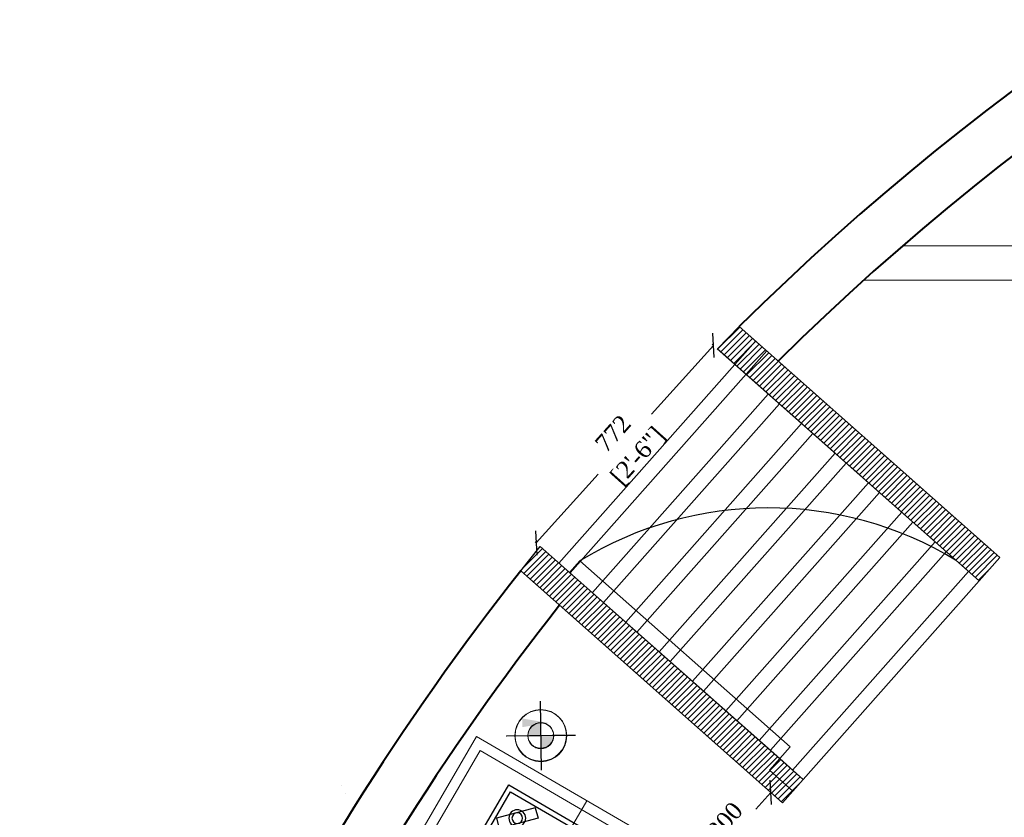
# Model space of a CAD drawing. Header units: millimetres. Extents: x 31882 to 271790, y -35693 to 24917.
# Tile 247 of 256: x 97756 to 100622, y 17377 to 19699. Entities that reach past the tile are written whole.
import ezdxf

# ---------------------------------------------------------------- set-up
doc = ezdxf.new("R2010")
doc.units = ezdxf.units.MM
doc.header["$MEASUREMENT"] = 0
doc.header["$PDMODE"] = 35
doc.layers.get('Defpoints').update_dxf_attribs({"color": 251})
for name, color, linetype, lineweight in [('A-WALL', 7, 'Continuous', 30), ('CKD Dimensions', 3, 'Continuous', 0), ('CKD Equipments', 252, 'Continuous', 0), ('WALL', 7, 'Continuous', 40)]:
    doc.layers.add(name, color=color, linetype=linetype, lineweight=lineweight)
doc.layers.add('DIMENSIONS', color=7, linetype='Continuous', lineweight=25, true_color=0xcc0000)
doc.layers.add('DOOR', color=8, linetype='Continuous')
doc.layers.add('KIT EQUIPMENT', color=7, linetype='Continuous')
doc.layers.add('PLUMBING-DW-WW-PIPE', color=7, linetype='Continuous', true_color=0x007f7f)
doc.styles.add('CKD_Dimension Text', font='BOOKOS.TTF', dxfattribs={"height": 50})
doc.dimstyles.new('CKD-Dimensions', dxfattribs={"dimtxt": 50, "dimasz": 50, "dimexe": 0, "dimexo": 20, "dimgap": 20, "dimtad": 0, "dimdec": 0, "dimzin": 4, "dimdsep": 46, "dimtxsty": 'CKD_Dimension Text', "dimblk": 'OBLIQUE', "dimcen": 12, "dimclrd": 150, "dimclre": 150, "dimclrt": 7, "dimazin": 2, "dimtfac": 1, "dimtdec": 0, "dimtofl": 0, "dimtmove": 1, "dimatfit": 2, "dimfxl": 1, "dimtfillclr": 7, "dimtolj": 1, "dimtzin": 0, "dimlwd": -1, "dimlwe": -1, "dimarcsym": 0})

# ---------------------------------------------------------------- blocks, each defined once
blk = doc.blocks.new('DR-FDP-WW')
at = {"layer": 'PLUMBING-DW-WW-PIPE', "lineweight": 0}
h = blk.add_hatch(color=256, dxfattribs=at)
h.dxf.hatch_style = 1
h.paths.add_polyline_path([(0, 0), (37.5, 0, 0.414214), (0, 37.5)])
h.paths.add_polyline_path([(0, 0), (-37.5, 0, 0.414214), (0, -37.5)])
for p, q in [((0, 100), (0, -100)), ((-100, 0), (100, 0))]:
    blk.add_line(p, q, dxfattribs=at)
for radius in [75, 37.5]:
    blk.add_circle((0, 0), radius, dxfattribs=at)
blk = doc.blocks.new('G$C95EA696C')
at = {"layer": 'KIT EQUIPMENT', "color": 36}
for p, q in [((18.8, 373.6), (101, 455.8)), ((40.7, 351.7), (122.9, 433.9)), ((101, 455.8), (122.9, 433.9)), ((326, 367.4), (408.2, 449.6)), ((347.9, 345.5), (430.1, 427.7)), ((408.2, 449.6), (430.1, 427.7)), ((18.8, 373.6), (40.7, 351.7)), ((326, 367.4), (347.9, 345.5)), ((25.9, 72.7), (108, 154.8)), ((108, 154.8), (129.9, 132.9)), ((331, 63.4), (413.1, 145.5)), ((413.1, 145.5), (435, 123.6)), ((47.8, 50.8), (129.9, 132.9)), ((352.9, 41.5), (435, 123.6)), ((25.9, 72.7), (47.8, 50.8)), ((331, 63.4), (352.9, 41.5)), ((159.4, 9.1), (159.4, 23.5)), ((287, 0), (168.5, 0)), ((296.1, 23.5), (296.1, 9.1))]:
    blk.add_line(p, q, dxfattribs=at)
blk.add_lwpolyline([(296.1, 473.5), (296.1, 483, 0.414214), (287, 492.1), (168.5, 492.1, 0.414214), (159.4, 483), (159.4, 473.5)], format="xyb", dxfattribs=at)
for points in [[(0, 23.5), (450, 23.5), (450, 473.5), (0, 473.5)], [(15, 38.5), (435, 38.5), (435, 458.5), (15, 458.5)]]:
    blk.add_lwpolyline(points, close=True, dxfattribs=at)
for centre, radius in [((70.8, 403.7), 24.4), ((70.8, 403.7), 15.5), ((378, 397.5), 24.4), ((378, 397.5), 15.5), ((231.2, 257.4), 75), ((231.2, 257.4), 70), ((77.9, 102.8), 24.4), ((77.9, 102.8), 15.5), ((383, 93.5), 24.4), ((383, 93.5), 15.5)]:
    blk.add_circle(centre, radius, dxfattribs=at)
for centre, start, end in [((168.5, 9.1), 180, 270), ((287, 9.1), 270, 0)]:
    blk.add_arc(centre, 9.11, start, end, dxfattribs=at)
blk = doc.blocks.new('_Oblique')
at = {"color": 0, "linetype": 'ByBlock', "lineweight": -2}
blk.add_line((-0.5, -0.5), (0.5, 0.5), dxfattribs=at)
blk = doc.blocks.new('*D562')
at = {"color": 150, "ltscale": 0.25}
for p, q in [((99775.2, 18751.2), (99595.4, 18550.6)), ((99771.9, 18754.2), (99775.2, 18751.2)), ((99259.7, 18176.2), (99439.5, 18376.7)), ((99256.3, 18179.2), (99259.7, 18176.2))]:
    blk.add_line(p, q, dxfattribs=at)
at = {"layer": 'Defpoints', "color": 0}
for p in [(99775.2, 18751.2), (99786.7, 18740.9), (99271.2, 18165.9)]:
    blk.add_point(p, dxfattribs=at)
at = {"color": 150, "linetype": 'ByBlock', "xscale": 50, "yscale": 50, "zscale": 50}
for p, rotation in [((99775.2, 18751.2), 48.11690405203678), ((99259.7, 18176.2), 228.1169040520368)]:
    blk.add_blockref('_Oblique', p, dxfattribs=dict(at, rotation=rotation))
at = {"color": 7, "ltscale": 0.25, "char_height": 50, "attachment_point": 5, "rotation": 48.1169, "style": 'CKD_Dimension Text'}
for s, insert in [('\\A1;772', (99482.6, 18494.9)), ('\\A1;[2\'-6"]', (99558.1, 18427.2))]:
    blk.add_mtext(s, dxfattribs=dict(at, insert=insert))

msp = doc.modelspace()

# ---------------------------------------------------------------- hatches: boundary and pattern name
at = {"layer": 'PLUMBING-DW-WW-PIPE', "lineweight": 0}
h = msp.add_hatch(color=256, dxfattribs=at)
h.dxf.hatch_style = 1
h.paths.add_polyline_path([(99272.5, 17615.9), (99272, 17653.4, 0.414214), (99235, 17615.5)])
h.paths.add_polyline_path([(99272.5, 17615.9), (99273, 17578.5, 0.414214), (99310, 17616.4)])

# ---------------------------------------------------------------- linework, layer by layer
at = {"ltscale": 0.25}
for p, q in [((99786.7, 18740.9), (99850.3, 18805.9)), ((99850.3, 18805.9), (100608.9, 18134.1)), ((100548.5, 18066), (99786.7, 18740.9)), ((100608.9, 18134.1), (100548.5, 18066))]:
    msp.add_line(p, q, dxfattribs=at)
at = {"color": 255, "ltscale": 0.25}
for p, q in [((99787.5, 18740.2), (99851.8, 18804.6)), ((99796.8, 18731.9), (99861.2, 18796.3)), ((99806.2, 18723.6), (99870.6, 18788)), ((99815.6, 18715.3), (99879.9, 18779.7)), ((99824.9, 18707), (99889.3, 18771.4)), ((99834.3, 18698.7), (99898.7, 18763.1)), ((99843.7, 18690.4), (99908.1, 18754.8)), ((99853.1, 18682.1), (99917.4, 18746.5)), ((99862.4, 18673.8), (99926.8, 18738.2)), ((99871.8, 18665.5), (99936.2, 18729.9)), ((99881.2, 18657.2), (99945.6, 18721.6)), ((99890.6, 18648.9), (99954.9, 18713.3)), ((99899.9, 18640.6), (99964.3, 18705)), ((99909.3, 18632.3), (99973.7, 18696.7)), ((99918.7, 18624), (99983.1, 18688.4)), ((99928.1, 18615.7), (99992.4, 18680.1)), ((99937.4, 18607.4), (100001.8, 18671.7)), ((99946.8, 18599.1), (100011.2, 18663.4)), ((99956.2, 18590.7), (100020.6, 18655.1)), ((99965.5, 18582.4), (100029.9, 18646.8)), ((99974.9, 18574.1), (100039.3, 18638.5)), ((99984.3, 18565.8), (100048.7, 18630.2)), ((99993.7, 18557.5), (100058.1, 18621.9)), ((100003, 18549.2), (100067.4, 18613.6)), ((100012.4, 18540.9), (100076.8, 18605.3)), ((100021.8, 18532.6), (100086.2, 18597)), ((100031.2, 18524.3), (100095.6, 18588.7)), ((100040.5, 18516), (100104.9, 18580.4)), ((100049.9, 18507.7), (100114.3, 18572.1)), ((100059.3, 18499.4), (100123.7, 18563.8)), ((100068.7, 18491.1), (100133.1, 18555.5)), ((100078, 18482.8), (100142.4, 18547.2)), ((100087.4, 18474.5), (100151.8, 18538.9)), ((100096.8, 18466.2), (100161.2, 18530.6)), ((100106.1, 18457.9), (100170.6, 18522.3)), ((100115.5, 18449.6), (100179.9, 18514)), ((100124.9, 18441.3), (100189.3, 18505.7)), ((100134.3, 18433), (100198.7, 18497.4)), ((100143.6, 18424.7), (100208.1, 18489.1)), ((100153, 18416.4), (100217.4, 18480.8)), ((100162.4, 18408.1), (100226.8, 18472.5)), ((100171.8, 18399.7), (100236.2, 18464.2)), ((100181.1, 18391.4), (100245.6, 18455.9)), ((100190.5, 18383.1), (100254.9, 18447.6)), ((100199.9, 18374.8), (100264.3, 18439.3)), ((100209.2, 18366.5), (100273.7, 18431)), ((100218.6, 18358.2), (100283.1, 18422.7)), ((100228, 18349.9), (100292.4, 18414.4)), ((100237.4, 18341.6), (100301.8, 18406.1)), ((100246.7, 18333.3), (100311.2, 18397.8)), ((100256.1, 18325), (100320.6, 18389.5)), ((100265.5, 18316.7), (100329.9, 18381.2)), ((100274.9, 18308.4), (100339.3, 18372.9)), ((100284.2, 18300.1), (100348.7, 18364.6)), ((100293.6, 18291.8), (100358.1, 18356.2)), ((100303, 18283.5), (100367.4, 18347.9)), ((100312.4, 18275.2), (100376.8, 18339.6)), ((100321.7, 18266.9), (100386.2, 18331.3)), ((100331.1, 18258.6), (100395.6, 18323)), ((100340.5, 18250.3), (100404.9, 18314.7)), ((100349.8, 18242), (100414.3, 18306.4)), ((100359.2, 18233.7), (100423.7, 18298.1)), ((100368.6, 18225.4), (100433.1, 18289.8)), ((100378, 18217.1), (100442.4, 18281.5)), ((100387.3, 18208.7), (100451.8, 18273.2)), ((100396.7, 18200.4), (100461.2, 18264.9)), ((100406.1, 18192.1), (100470.6, 18256.6)), ((100415.5, 18183.8), (100479.9, 18248.3)), ((100424.8, 18175.5), (100489.3, 18240)), ((100434.2, 18167.2), (100498.7, 18231.7)), ((100443.6, 18158.9), (100508.1, 18223.4)), ((100453, 18150.6), (100517.4, 18215.1)), ((100462.3, 18142.3), (100526.8, 18206.8)), ((100471.7, 18134), (100536.2, 18198.5)), ((100481.1, 18125.7), (100545.6, 18190.2)), ((100490.4, 18117.4), (100554.9, 18181.9)), ((100499.8, 18109.1), (100564.3, 18173.6)), ((99214.4, 18094.8), (99271.2, 18165.9)), ((99220.8, 18102.9), (99277.9, 18159.9)), ((99222.9, 18087.3), (99287.3, 18151.6)), ((99271.2, 18165.9), (100036.4, 17487.9)), ((100509.2, 18100.8), (100573.7, 18165.3)), ((100518.6, 18092.5), (100583.1, 18157)), ((100527.9, 18084.2), (100592.4, 18148.7)), ((99232.3, 18079), (99296.6, 18143.3)), ((99241.6, 18070.7), (99306, 18135)), ((99251, 18062.4), (99315.4, 18126.7)), ((99260.4, 18054.1), (99324.7, 18118.4)), ((100537.3, 18075.9), (100601.8, 18140.4)), ((99976.1, 17419.9), (99214.4, 18094.8)), ((99269.8, 18045.8), (99334.1, 18110.1)), ((99279.1, 18037.5), (99343.5, 18101.8)), ((99288.5, 18029.1), (99352.9, 18093.5)), ((100546.7, 18067.6), (100575.2, 18096)), ((99297.9, 18020.8), (99362.2, 18085.2)), ((99307.3, 18012.5), (99371.6, 18076.9)), ((99316.6, 18004.2), (99381, 18068.6)), ((99326, 17995.9), (99390.4, 18060.3)), ((99335.4, 17987.6), (99399.7, 18052)), ((99344.7, 17979.3), (99409.1, 18043.7)), ((99354.1, 17971), (99418.5, 18035.4)), ((99363.5, 17962.7), (99427.9, 18027.1)), ((99372.9, 17954.4), (99437.2, 18018.8)), ((99382.2, 17946.1), (99446.6, 18010.5)), ((99391.6, 17937.8), (99456, 18002.2)), ((99401, 17929.5), (99465.3, 17993.9)), ((99410.4, 17921.2), (99474.7, 17985.6)), ((99419.7, 17912.9), (99484.1, 17977.2)), ((99429.1, 17904.6), (99493.5, 17968.9)), ((99438.5, 17896.3), (99502.8, 17960.6)), ((99447.9, 17888), (99512.2, 17952.3)), ((99457.2, 17879.7), (99521.6, 17944)), ((99466.6, 17871.4), (99531, 17935.7)), ((99476, 17863.1), (99540.3, 17927.4)), ((99485.3, 17854.8), (99549.7, 17919.1)), ((99494.7, 17846.5), (99559.1, 17910.8)), ((99504.1, 17838.1), (99568.4, 17902.5)), ((99513.5, 17829.8), (99577.8, 17894.2)), ((99522.8, 17821.5), (99587.2, 17885.9)), ((99532.2, 17813.2), (99596.6, 17877.6)), ((99541.6, 17804.9), (99605.9, 17869.3)), ((99551, 17796.6), (99615.3, 17861)), ((99560.3, 17788.3), (99624.7, 17852.7)), ((99569.7, 17780), (99634.1, 17844.4)), ((99579.1, 17771.7), (99643.4, 17836.1)), ((99588.4, 17763.4), (99652.8, 17827.8)), ((99597.8, 17755.1), (99662.2, 17819.5)), ((99607.2, 17746.8), (99671.6, 17811.2)), ((99616.6, 17738.5), (99680.9, 17802.9)), ((99625.9, 17730.2), (99690.3, 17794.6)), ((99635.3, 17721.9), (99699.7, 17786.2)), ((99644.7, 17713.6), (99709, 17777.9)), ((99654.1, 17705.3), (99718.4, 17769.6)), ((99663.4, 17697), (99727.8, 17761.3)), ((99672.8, 17688.7), (99737.2, 17753)), ((99682.2, 17680.4), (99746.5, 17744.7)), ((99691.6, 17672.1), (99755.9, 17736.4)), ((99700.9, 17663.8), (99765.3, 17728.1)), ((99710.3, 17655.5), (99774.7, 17719.8)), ((99719.7, 17647.1), (99784, 17711.5)), ((99729, 17638.8), (99793.4, 17703.2)), ((99738.4, 17630.5), (99802.8, 17694.9)), ((99747.8, 17622.2), (99812.2, 17686.6)), ((99757.2, 17613.9), (99821.5, 17678.3)), ((99766.5, 17605.6), (99830.9, 17670)), ((99775.9, 17597.3), (99840.3, 17661.7)), ((99785.3, 17589), (99849.6, 17653.4)), ((99794.7, 17580.7), (99859, 17645.1)), ((99804, 17572.4), (99868.4, 17636.8)), ((99813.4, 17564.1), (99877.8, 17628.5)), ((99822.8, 17555.8), (99887.1, 17620.2)), ((99832.2, 17547.5), (99896.5, 17611.9)), ((99841.5, 17539.2), (99905.9, 17603.5)), ((99850.9, 17530.9), (99915.3, 17595.2)), ((99860.3, 17522.6), (99924.6, 17586.9)), ((99869.6, 17514.3), (99934, 17578.6)), ((99879, 17506), (99943.4, 17570.3)), ((99888.4, 17497.7), (99952.8, 17562)), ((99897.8, 17489.4), (99962.1, 17553.7)), ((99907.1, 17481.1), (99971.5, 17545.4)), ((99916.5, 17472.8), (99980.9, 17537.1)), ((99925.9, 17464.4), (99990.2, 17528.8)), ((99935.3, 17456.1), (99999.6, 17520.5)), ((99944.6, 17447.8), (100009, 17512.2)), ((99954, 17439.5), (100018.4, 17503.9)), ((99963.4, 17431.2), (100027.7, 17495.6)), ((100036.4, 17487.9), (99976.1, 17419.9)), ((99972.8, 17422.9), (100025.8, 17475.9))]:
    msp.add_line(p, q, dxfattribs=at)
at = {"color": 150, "ltscale": 0.25}
for p, q in [((99942.3, 17449.9), (99899, 17401)), ((99942.2, 17450), (99942.3, 17449.9))]:
    msp.add_line(p, q, dxfattribs=at)
at = {"layer": 'A-WALL', "ltscale": 0.25}
for p, q in [((99850.3, 18805.9), (100608.8, 18134)), ((100548.5, 18066), (99868.5, 18668.5)), ((99976.1, 17419.9), (99214.4, 18094.8)), ((99356.4, 18090.4), (100036.4, 17487.9)), ((100036.4, 17487.9), (99976.1, 17419.9))]:
    msp.add_line(p, q, dxfattribs=at)
at = {"layer": 'A-WALL', "color": 251, "linetype": 'Continuous', "ltscale": 0.25}
for p, q in [((99898, 18763.6), (99325.7, 18117.6)), ((99930.4, 18735), (99358, 18088.9)), ((99934.9, 18609.6), (99422.8, 18031.5)), ((99967.3, 18580.9), (99455.2, 18002.8)), ((100032.1, 18523.5), (99520, 17945.5)), ((100064.5, 18494.8), (99552.4, 17916.8)), ((100129.3, 18437.4), (99617.1, 17859.4)), ((100161.6, 18408.7), (99649.5, 17830.7)), ((100226.4, 18351.3), (99714.3, 17773.3)), ((100258.8, 18322.6), (99746.7, 17744.6)), ((100323.6, 18265.2), (99811.5, 17687.2)), ((100356, 18236.5), (99843.8, 17658.5)), ((100420.7, 18179.2), (99908.6, 17601.1)), ((100453.1, 18150.5), (99941, 17572.4)), ((100517.9, 18093.1), (100005.8, 17515))]:
    msp.add_line(p, q, dxfattribs=at)
at = {"layer": 'A-WALL', "color": 251, "ltscale": 0.25}
for p, q in [((100548.5, 18066), (99786, 18741.5)), ((99271.2, 18165.9), (100036.5, 17487.8)), ((100036.5, 17487.8), (100608.8, 18134))]:
    msp.add_line(p, q, dxfattribs=at)
at = {"layer": 'CKD Dimensions', "ltscale": 0.25}
for points in [[(100326.4, 19041.1), (101702.9, 19041.1)], [(100212.6, 18940.6), (101702.9, 18940.6)]]:
    msp.add_lwpolyline(points, dxfattribs=at)
at = {"layer": 'CKD Equipments'}
msp.add_line((99406.8, 17425.8), (98815.5, 16408.9), dxfattribs=at)
for points in [[(98579.9, 16743.7), (99085.2, 17612.8), (99728.4, 17238.8), (99121.9, 16195.9), (98478.8, 16569.9)], [(98520, 16580.8), (99096.1, 17571.5), (99687.1, 17227.9), (99111, 16237.1)]]:
    msp.add_lwpolyline(points, close=True, dxfattribs=at)
at = {"layer": 'DIMENSIONS'}
for p, q in [((98692.9, 17470.7, 0), (98692.9, 17470.7, 0)), ((98704.9, 17446.6, 0), (98704.9, 17446.6, 0))]:
    msp.add_line(p, q, dxfattribs=at)
msp.add_solid([(99219.2, 17665), (99294.6, 17652.4), (99219.2, 17639.8)], dxfattribs=at)
at = {"layer": 'DOOR', "color": 1}
for p, q in [((99356.6, 18090.2), (99386.7, 18124.2)), ((99386.7, 18124.2), (99998.5, 17582.2)), ((99968.4, 17548.2), (99356.6, 18090.2)), ((99998.5, 17582.2), (99968.4, 17548.2)), ((99968.4, 17548.2), (99938.3, 17514.2)), ((100036.4, 17487.9), (99968.4, 17548.2)), ((99938.3, 17514.2), (100006.3, 17453.9)), ((100006.3, 17453.9), (100036.4, 17487.9))]:
    msp.add_line(p, q, dxfattribs=at)
msp.add_arc((99935.3, 17224.7), 1053.5, 58.8342, 121.3776, dxfattribs=at)
at = {"layer": 'PLUMBING-DW-WW-PIPE', "lineweight": 0}
for p, q in [((99273.8, 17516), (99271.2, 17715.9)), ((99172.5, 17614.7), (99372.5, 17617.2))]:
    msp.add_line(p, q, dxfattribs=at)
for radius in [75, 37.5]:
    msp.add_circle((99272.5, 17615.9), radius, dxfattribs=at)
at = {"layer": 'WALL', "color": 2}
for radius, start, end in [(7777.1, 89.85369, 134.67625), (7626.2, 89.37712, 134.60131), (7777.1, 141.70885, 166.51663), (7626.2, 141.77328, 166.24476)]:
    msp.add_arc((105318.4, 13275.7), radius, start, end, dxfattribs=at)

# ---------------------------------------------------------------- block references
at = {"color": 150, "xscale": 50.00000000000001, "yscale": 50.00000000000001, "zscale": 50, "rotation": 48.4600000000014}
msp.add_blockref('_Oblique', (99942.3, 17449.9), dxfattribs=at)
at = {"layer": 'CKD Equipments', "ltscale": 0.25, "xscale": -1.005552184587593, "yscale": 1.005552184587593, "zscale": 1.005552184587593, "rotation": 59.8210809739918}
msp.add_blockref('G$C95EA696C', (99591, 17232.5, -57283.6), dxfattribs=at)
at = {"layer": 'PLUMBING-DW-WW-PIPE'}
for p, xscale, yscale, zscale, rotation in [((99272.5, 17614.8), 1.005590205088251, 1.005590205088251, 1.005590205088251, 90.73824352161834), ((99273.1, 17614.7), 1.005552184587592, 1.005552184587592, 1.005552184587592, 90.73607332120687)]:
    msp.add_blockref('DR-FDP-WW', p, dxfattribs=dict(at, xscale=xscale, yscale=yscale, zscale=zscale, rotation=rotation))

# ---------------------------------------------------------------- texts
at = {"color": 7, "ltscale": 0.25, "insert": (99808.6, 17368), "char_height": 50, "attachment_point": 5, "rotation": 48.46, "style": 'CKD_Dimension Text'}
msp.add_mtext('\\A1;300', dxfattribs=at)

# ---------------------------------------------------------------- dimensions: what is measured, and where the dimension line sits
at = {"ltscale": 0.25}
dim = msp.add_aligned_dim(p1=(99271.2, 18165.9), p2=(99786.7, 18740.9), distance=15.5, dimstyle='CKD-Dimensions', override={"dimpost": '\\X'}, dxfattribs=at)
dim.commit()
dim.dimension.update_dxf_attribs({"geometry": '*D562', "text_midpoint": (99517.5, 18463.7)})

doc.saveas('drawing.dxf')
